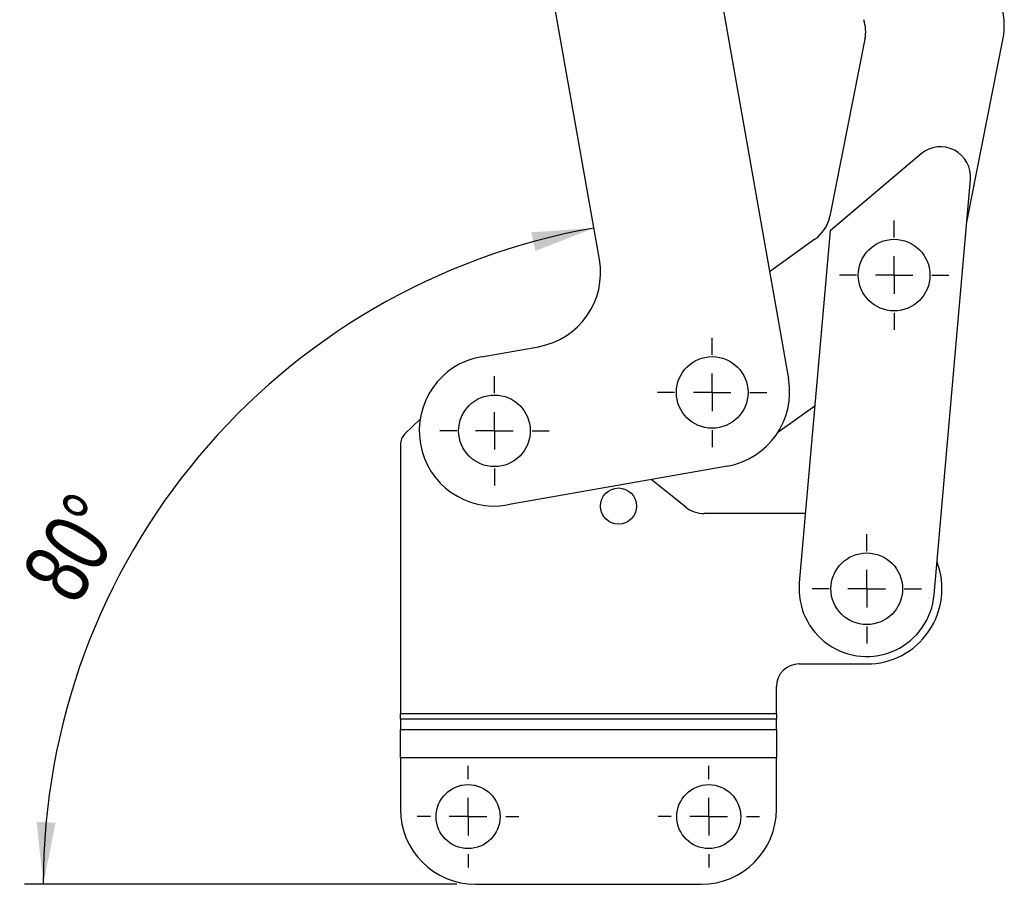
# Model space of a CAD drawing. Extents: x 29 to 520, y 22 to 419.
# Tile 4 of 14: x 307 to 385, y 78 to 147. Entities that reach past the tile are written whole.
import ezdxf

# ---------------------------------------------------------------- set-up
doc = ezdxf.new("R2010")
doc.units = 0
doc.header["$LTSCALE"] = 1.5
doc.layers.get('0').update_dxf_attribs({"linetype": 'CONTINUOUS'})
doc.styles.add('SLDTEXTSTYLE0', font='TXT', dxfattribs={"width": 0.75})
doc.dimstyles.new('SLDDIMSTYLE5', dxfattribs={"dimtxt": 5.25, "dimasz": 4.953, "dimexe": 0, "dimexo": 0.0625, "dimgap": 1.3125, "dimtad": 1, "dimdec": 4, "dimlfac": 2.5, "dimzin": 12, "dimtxsty": 'SLDTEXTSTYLE0', "dimsah": 1, "dimcen": 0.09, "dimazin": 3, "dimtfac": 1, "dimtofl": 0, "dimtmove": 0, "dimatfit": 3, "dimtolj": 1, "dimtzin": 12})

# ---------------------------------------------------------------- blocks, each defined once
blk = doc.blocks.new('_D_9')
at = {"color": 179, "linetype": 'CONTINUOUS'}
blk.add_line((341.671, 78.29), (307.177, 78.29), dxfattribs=at)
blk.add_arc((361.833, 78.29), 53.156, 100, 180, dxfattribs=at)
for points in [[(352.603, 130.639), (347.603, 130.297), (347.937, 128.81)], [(308.677, 78.29), (309.668, 83.203), (308.146, 83.273)]]:
    blk.add_solid(points, dxfattribs=at)
at = {"color": 179, "linetype": 'CONTINUOUS', "insert": (306.799, 103.131, 0.06), "char_height": 5.25, "attachment_point": 1, "rotation": 58.65559, "style": 'SLDTEXTSTYLE0'}
blk.add_mtext('80°', dxfattribs=at)
blk = doc.blocks.new('SW_CENTERMARKSYMBOL_7')
at = {"color": 0, "linetype": 'CONTINUOUS'}
for p, q in [((0, 3), (0, 4.3575)), ((0, 0), (0, 1.5)), ((-3, 0), (-4.3575, 0)), ((0, 0), (-1.5, 0)), ((0, 0), (0, -1.5)), ((0, 0), (1.5, 0)), ((3, 0), (4.3575, 0)), ((0, -3), (0, -4.3575))]:
    blk.add_line(p, q, dxfattribs=at)
blk = doc.blocks.new('SW_CENTERMARKSYMBOL_8')
at = {"color": 0, "linetype": 'CONTINUOUS'}
for p, q in [((0, 3), (0, 4.3575)), ((0, 0), (0, 1.5)), ((-3, 0), (-4.3575, 0)), ((0, 0), (-1.5, 0)), ((0, 0), (0, -1.5)), ((0, 0), (1.5, 0)), ((3, 0), (4.3575, 0)), ((0, -3), (0, -4.3575))]:
    blk.add_line(p, q, dxfattribs=at)
blk = doc.blocks.new('SW_CENTERMARKSYMBOL_9')
at = {"color": 0, "linetype": 'CONTINUOUS'}
for p, q in [((0, 3), (0, 4.3575)), ((0, 0), (0, 1.5)), ((-3, 0), (-4.3575, 0)), ((0, 0), (-1.5, 0)), ((0, 0), (0, -1.5)), ((0, 0), (1.5, 0)), ((3, 0), (4.3575, 0)), ((0, -3), (0, -4.3575))]:
    blk.add_line(p, q, dxfattribs=at)
blk = doc.blocks.new('SW_CENTERMARKSYMBOL_10')
at = {"color": 0, "linetype": 'CONTINUOUS'}
for p, q in [((0, 3), (0, 4.3575)), ((0, 0), (0, 1.5)), ((-3, 0), (-4.3575, 0)), ((0, 0), (-1.5, 0)), ((0, 0), (0, -1.5)), ((0, 0), (1.5, 0)), ((3, 0), (4.3575, 0)), ((0, -3), (0, -4.3575))]:
    blk.add_line(p, q, dxfattribs=at)
blk = doc.blocks.new('SW_CENTERMARKSYMBOL_11')
at = {"color": 0, "linetype": 'CONTINUOUS'}
for p, q in [((0, 3), (0, 4.05)), ((0, 0), (0, 1.5)), ((-3, 0), (-4.05, 0)), ((0, 0), (-1.5, 0)), ((0, 0), (0, -1.5)), ((0, 0), (1.5, 0)), ((3, 0), (4.05, 0)), ((0, -3), (0, -4.05))]:
    blk.add_line(p, q, dxfattribs=at)
blk = doc.blocks.new('SW_CENTERMARKSYMBOL_12')
at = {"color": 0, "linetype": 'CONTINUOUS'}
for p, q in [((0, 3), (0, 4.05)), ((0, 0), (0, 1.5)), ((-3, 0), (-4.05, 0)), ((0, 0), (-1.5, 0)), ((0, 0), (0, -1.5)), ((0, 0), (1.5, 0)), ((3, 0), (4.05, 0)), ((0, -3), (0, -4.05))]:
    blk.add_line(p, q, dxfattribs=at)

msp = doc.modelspace()

# ---------------------------------------------------------------- linework, layer by layer
at = {"color": 7, "linetype": 'CONTINUOUS'}
for p, q in [((359.533451, 167.348721), (368.129035, 118.600737)), ((353.045796, 128.126274), (346.533989, 165.056563)), ((374.231515, 145.711408), (371.436501, 131.60095)), ((382.350059, 131.114896), (385.231777, 145.663075)), ((378.707523, 136.555156), (371.448184, 130.421824)), ((379.75007, 101.393844), (382.647301, 134.512732)), ((371.448184, 130.421824), (368.991158, 102.335031)), ((370.240144, 129.744634), (366.620979, 127.153351)), ((343.629026, 120.373284), (348.178838, 121.175539)), ((367.289476, 114.349124), (370.226081, 116.451702)), ((338.743452, 115.394589), (337.533838, 114.217803)), ((337.170614, 113.357684), (337.170614, 91.88061)), ((363.262079, 111.650001), (345.712804, 108.555591)), ((359.907054, 108.392589), (357.18341, 110.578168)), ((369.47487, 107.864437), (361.409113, 107.864437)), ((368.970614, 95.864438), (374.370614, 95.864438)), ((367.170614, 91.88061), (367.170614, 94.064437)), ((367.170614, 91.88061), (337.170614, 91.88061)), ((337.170614, 91.456346), (337.170614, 91.88061)), ((337.170614, 91.456346), (337.170614, 90.604695)), ((367.170614, 91.456346), (337.170614, 91.456346)), ((367.170614, 91.88061), (367.170614, 91.456346)), ((367.170614, 90.604695), (367.170614, 91.456346)), ((367.170614, 90.604695), (337.170614, 90.604695)), ((337.170614, 88.377308), (337.170614, 90.604695)), ((367.170614, 90.604695), (367.170614, 88.377308)), ((367.170614, 88.377308), (337.170614, 88.377308)), ((337.170614, 88.377308), (337.170614, 84.290243)), ((367.170614, 84.290243), (367.170614, 88.377308)), ((343.170614, 78.290242), (361.170614, 78.290242))]:
    msp.add_line(p, q, dxfattribs=at)
for centre, radius in [((376.557889, 126.885593), 2.8575), ((362.042924, 117.527591), 2.8575), ((344.670915, 114.464437), 2.8575), ((354.570614, 108.464437), 1.44), ((374.370614, 101.864437), 2.8575), ((342.570614, 83.690242), 2.55), ((361.770614, 83.690242), 2.55)]:
    msp.add_circle(centre, radius, dxfattribs=at)
for centre, radius, start, end in [((379.346131, 146.82891), 6, 348.79583065, 18.79583065), ((371.288691, 146.294324), 3, 348.79583065, 18.79583065), ((380.256432, 134.721885), 2.4, 355.00050699, 130.19407477), ((368.493679, 132.183868), 3, 305.60226556, 348.79583065), ((347.136949, 127.084385), 6, 280, 10), ((344.670915, 114.464437), 6, 100, 280), ((362.220189, 117.558848), 6, 280, 10), ((338.370614, 113.357684), 1.2, 134.21184298, 180), ((361.409113, 110.264437), 2.4, 231.25480857, 270), ((374.370614, 101.864437), 6, 270, 20.84243977), ((374.370614, 101.864437), 5.4, 175.00050699, 355.00050699), ((368.970614, 94.064437), 1.8, 90, 180), ((343.170614, 84.290242), 6, 180, 270), ((361.170614, 84.290242), 6, 270, 0)]:
    msp.add_arc(centre, radius, start, end, dxfattribs=at)

# ---------------------------------------------------------------- block references
at = {"color": 179, "linetype": 'CONTINUOUS'}
for name, p in [('SW_CENTERMARKSYMBOL_8', (376.557889, 126.885593)), ('SW_CENTERMARKSYMBOL_9', (362.042924, 117.527591)), ('SW_CENTERMARKSYMBOL_10', (344.670915, 114.464437)), ('SW_CENTERMARKSYMBOL_7', (374.370614, 101.864437)), ('SW_CENTERMARKSYMBOL_11', (342.570614, 83.690242)), ('SW_CENTERMARKSYMBOL_12', (361.770614, 83.690242))]:
    msp.add_blockref(name, p, dxfattribs=at)

# ---------------------------------------------------------------- dimensions: what is measured, and where the dimension line sits
dim = msp.add_angular_dim_2l(base=(321.113098, 112.458492), line1=((343.170614, 78.290242), (361.170614, 78.290242)), line2=((343.825077, 180.419566), (353.045796, 128.126274)), dimstyle='SLDDIMSTYLE5', dxfattribs=at)
dim.commit()
dim.dimension.update_dxf_attribs({"geometry": '_D_9', "text_midpoint": (316.434731, 105.941187), "dimtype": 162})

doc.saveas('drawing.dxf')
